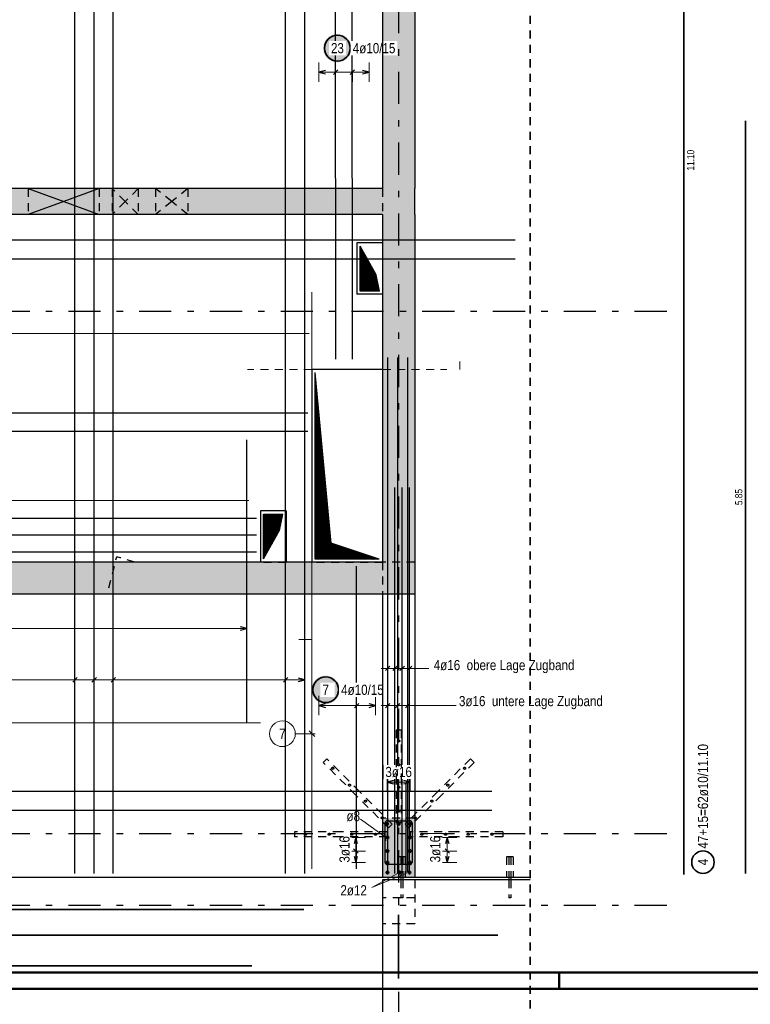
# Model space of a CAD drawing. Header units: millimetres. Extents: x -5 to 113, y -26 to 51.
# Tile 14 of 31: x 39 to 50, y 0 to 15. Entities that reach past the tile are written whole.
import ezdxf

# ---------------------------------------------------------------- set-up
doc = ezdxf.new("R2010")
doc.units = ezdxf.units.MM
doc.linetypes.add('DASHDOTX2', pattern=[2, 1, -0.5, 0, -0.5])
doc.linetypes.add('HIDDEN', pattern=[0.375, 0.25, -0.125])
for name, color, linetype, lineweight in [('Achsen', 7, 'Continuous', 20), ('Mattenbewehrung', 7, 'Continuous', 20), ('Schraffuren', 7, 'Continuous', 20), ('Stabstahl', 7, 'Continuous', 20)]:
    doc.layers.add(name, color=color, linetype=linetype, lineweight=lineweight)
doc.styles.add('Arial Narrow', font='ARIALN.TTF')
pattern_1 = [(45, (0, 0), (-0.0070710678, 0.0070710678), [])]

msp = doc.modelspace()

# ---------------------------------------------------------------- hatches: boundary and pattern name
at = {"lineweight": 25}
h = msp.add_hatch(dxfattribs=at)
h.set_pattern_fill('Mau', color=3, scale=0.01, angle=45, style=0, pattern_type=2)
h.set_pattern_definition(pattern_1)
h.paths.add_polyline_path([(44.707655, 10.842867), (44.657655, 11.092867), (44.407655, 11.54287), (44.407655, 10.842867)])
h = msp.add_hatch(dxfattribs=at)
h.set_pattern_fill('Mau', color=3, scale=0.01, angle=45, style=0, pattern_type=2)
h.set_pattern_definition(pattern_1)
h.paths.add_polyline_path([(44.706532, 6.675363), (43.958054, 6.925363), (43.708054, 9.575363), (43.708054, 6.675363)])
h = msp.add_hatch(dxfattribs=at)
h.set_pattern_fill('Mau', color=3, scale=0.01, angle=45, style=0, pattern_type=2)
h.set_pattern_definition(pattern_1)
h.paths.add_polyline_path([(42.907457, 6.680196), (43.157457, 7.125462), (43.207457, 7.375462), (42.907457, 7.375462)])
at = {"lineweight": 13, "true_color": 0xe9e9e9}
msp.add_hatch(color=254, dxfattribs=at).paths.add_polyline_path([(45.256532, 2.650196), (45.256532, 1.730196), (44.756532, 1.730196), (44.756532, 2.650196)])
at = {"layer": 'Schraffuren', "lineweight": 13, "true_color": 0xd7ffd7}
for points in [[(45.256532, 34.050196), (45.256532, 6.630196), (44.756532, 6.630196), (44.756532, 34.050196)], [(44.756532, 12.434761), (44.756532, 12.034761), (34.17727, 12.034761), (34.17727, 12.434761)], [(45.256532, 6.630196), (45.256532, 6.130196), (9.866506, 6.130196), (9.866506, 6.630202)]]:
    msp.add_hatch(color=254, dxfattribs=at).paths.add_polyline_path(points)
at = {"layer": 'Stabstahl', "lineweight": 25, "true_color": 0xffffff}
for points in [[(44.274421, 14.618488), (44.274287, 14.626165), (44.273885, 14.633834), (44.273216, 14.641484), (44.27228, 14.649106), (44.271079, 14.65669), (44.269614, 14.664228), (44.267886, 14.67171), (44.265899, 14.679128), (44.263654, 14.686471), (44.261154, 14.693732), (44.258402, 14.700901), (44.255401, 14.70797), (44.252156, 14.714929), (44.24867, 14.721771), (44.244947, 14.728488), (44.240992, 14.73507), (44.23681, 14.74151), (44.232405, 14.7478), (44.227784, 14.753933), (44.222951, 14.759901), (44.217913, 14.765696), (44.212676, 14.771312), (44.207246, 14.776742), (44.20163, 14.781979), (44.195835, 14.787017), (44.189867, 14.79185), (44.183734, 14.796471), (44.177444, 14.800876), (44.171004, 14.805058), (44.164421, 14.809013), (44.157705, 14.812736), (44.150863, 14.816222), (44.143903, 14.819468), (44.136835, 14.822468), (44.129666, 14.82522), (44.122405, 14.82772), (44.115062, 14.829965), (44.107644, 14.831953), (44.100162, 14.83368), (44.092624, 14.835145), (44.085039, 14.836346), (44.077418, 14.837282), (44.069768, 14.837952), (44.062099, 14.838353), (44.054421, 14.838488), (44.046743, 14.838353), (44.039075, 14.837952), (44.031425, 14.837282), (44.023803, 14.836346), (44.016219, 14.835145), (44.008681, 14.83368), (44.001198, 14.831953), (43.993781, 14.829965), (43.986438, 14.82772), (43.979177, 14.82522), (43.972008, 14.822468), (43.964939, 14.819468), (43.95798, 14.816222), (43.951138, 14.812736), (43.944421, 14.809013), (43.937839, 14.805058), (43.931399, 14.800876), (43.925109, 14.796471), (43.918976, 14.79185), (43.913008, 14.787017), (43.907213, 14.781979), (43.901596, 14.776742), (43.896167, 14.771312), (43.890929, 14.765696), (43.885892, 14.759901), (43.881059, 14.753933), (43.876438, 14.7478), (43.872033, 14.74151), (43.867851, 14.73507), (43.863896, 14.728488), (43.860173, 14.721771), (43.856687, 14.714929), (43.853441, 14.70797), (43.850441, 14.700901), (43.847689, 14.693732), (43.845189, 14.686471), (43.842944, 14.679128), (43.840956, 14.67171), (43.839229, 14.664228), (43.837764, 14.65669), (43.836562, 14.649106), (43.835626, 14.641484), (43.834957, 14.633834), (43.834555, 14.626165), (43.834421, 14.618488), (43.834555, 14.61081), (43.834957, 14.603141), (43.835626, 14.595491), (43.836562, 14.587869), (43.837764, 14.580285), (43.839229, 14.572747), (43.840956, 14.565265), (43.842944, 14.557847), (43.845189, 14.550504), (43.847689, 14.543243), (43.850441, 14.536074), (43.853441, 14.529005), (43.856687, 14.522046), (43.860173, 14.515204), (43.863896, 14.508488), (43.867851, 14.501905), (43.872033, 14.495465), (43.876438, 14.489175), (43.881059, 14.483042), (43.885892, 14.477074), (43.890929, 14.471279), (43.896167, 14.465663), (43.901596, 14.460233), (43.907213, 14.454996), (43.913008, 14.449958), (43.918976, 14.445125), (43.925109, 14.440504), (43.931399, 14.436099), (43.937839, 14.431917), (43.944421, 14.427962), (43.951138, 14.424239), (43.95798, 14.420753), (43.964939, 14.417508), (43.972008, 14.414507), (43.979177, 14.411755), (43.986438, 14.409255), (43.993781, 14.40701), (44.001198, 14.405022), (44.008681, 14.403295), (44.016219, 14.40183), (44.023803, 14.400629), (44.031425, 14.399693), (44.039075, 14.399023), (44.046743, 14.398622), (44.054421, 14.398488), (44.062099, 14.398622), (44.069768, 14.399023), (44.077418, 14.399693), (44.085039, 14.400629), (44.092624, 14.40183), (44.100162, 14.403295), (44.107644, 14.405022), (44.115062, 14.40701), (44.122405, 14.409255), (44.129666, 14.411755), (44.136835, 14.414507), (44.143903, 14.417508), (44.150863, 14.420753), (44.157705, 14.424239), (44.164421, 14.427962), (44.171004, 14.431917), (44.177444, 14.436099), (44.183734, 14.440504), (44.189867, 14.445125), (44.195835, 14.449958), (44.20163, 14.454996), (44.207246, 14.460233), (44.212676, 14.465663), (44.217913, 14.471279), (44.222951, 14.477074), (44.227784, 14.483042), (44.232405, 14.489175), (44.23681, 14.495465), (44.240992, 14.501905), (44.244947, 14.508488), (44.24867, 14.515204), (44.252156, 14.522046), (44.255401, 14.529005), (44.258402, 14.536074), (44.261154, 14.543243), (44.263654, 14.550504), (44.265899, 14.557847), (44.267886, 14.565265), (44.269614, 14.572747), (44.271079, 14.580285), (44.27228, 14.587869), (44.273216, 14.595491), (44.273885, 14.603141)], [(44.093403, 4.646129), (44.093269, 4.653807), (44.092867, 4.661475), (44.092198, 4.669125), (44.091262, 4.676747), (44.090061, 4.684331), (44.088596, 4.691869), (44.086868, 4.699352), (44.084881, 4.706769), (44.082636, 4.714113), (44.080136, 4.721373), (44.077384, 4.728542), (44.074383, 4.735611), (44.071138, 4.74257), (44.067652, 4.749413), (44.063929, 4.756129), (44.059974, 4.762711), (44.055792, 4.769151), (44.051387, 4.775442), (44.046766, 4.781574), (44.041933, 4.787542), (44.036895, 4.793338), (44.031658, 4.798954), (44.026228, 4.804384), (44.020612, 4.809621), (44.014817, 4.814659), (44.008849, 4.819491), (44.002716, 4.824113), (43.996426, 4.828517), (43.989986, 4.832699), (43.983403, 4.836654), (43.976687, 4.840377), (43.969845, 4.843864), (43.962885, 4.847109), (43.955817, 4.850109), (43.948648, 4.852861), (43.941387, 4.855361), (43.934044, 4.857606), (43.926626, 4.859594), (43.919144, 4.861321), (43.911606, 4.862787), (43.904021, 4.863988), (43.8964, 4.864924), (43.88875, 4.865593), (43.881081, 4.865995), (43.873403, 4.866129), (43.865725, 4.865995), (43.858057, 4.865593), (43.850407, 4.864924), (43.842785, 4.863988), (43.835201, 4.862787), (43.827663, 4.861321), (43.820181, 4.859594), (43.812763, 4.857606), (43.80542, 4.855361), (43.798159, 4.852861), (43.79099, 4.850109), (43.783921, 4.847109), (43.776962, 4.843864), (43.77012, 4.840377), (43.763403, 4.836654), (43.756821, 4.832699), (43.750381, 4.828517), (43.744091, 4.824113), (43.737958, 4.819491), (43.73199, 4.814659), (43.726195, 4.809621), (43.720579, 4.804384), (43.715149, 4.798954), (43.709911, 4.793338), (43.704874, 4.787542), (43.700041, 4.781574), (43.69542, 4.775442), (43.691015, 4.769151), (43.686833, 4.762711), (43.682878, 4.756129), (43.679155, 4.749413), (43.675669, 4.74257), (43.672423, 4.735611), (43.669423, 4.728542), (43.666671, 4.721373), (43.664171, 4.714113), (43.661926, 4.706769), (43.659938, 4.699352), (43.658211, 4.691869), (43.656746, 4.684331), (43.655544, 4.676747), (43.654609, 4.669125), (43.653939, 4.661475), (43.653537, 4.653807), (43.653403, 4.646129), (43.653537, 4.638451), (43.653939, 4.630782), (43.654609, 4.623133), (43.655544, 4.615511), (43.656746, 4.607926), (43.658211, 4.600388), (43.659938, 4.592906), (43.661926, 4.585489), (43.664171, 4.578145), (43.666671, 4.570884), (43.669423, 4.563715), (43.672423, 4.556647), (43.675669, 4.549687), (43.679155, 4.542845), (43.682878, 4.536129), (43.686833, 4.529547), (43.691015, 4.523106), (43.69542, 4.516816), (43.700041, 4.510683), (43.704874, 4.504716), (43.709911, 4.49892), (43.715149, 4.493304), (43.720579, 4.487874), (43.726195, 4.482637), (43.73199, 4.477599), (43.737958, 4.472766), (43.744091, 4.468145), (43.750381, 4.463741), (43.756821, 4.459558), (43.763403, 4.455603), (43.77012, 4.45188), (43.776962, 4.448394), (43.783921, 4.445149), (43.79099, 4.442148), (43.798159, 4.439396), (43.80542, 4.436896), (43.812763, 4.434651), (43.820181, 4.432664), (43.827663, 4.430936), (43.835201, 4.429471), (43.842785, 4.42827), (43.850407, 4.427334), (43.858057, 4.426665), (43.865725, 4.426263), (43.873403, 4.426129), (43.881081, 4.426263), (43.88875, 4.426665), (43.8964, 4.427334), (43.904021, 4.42827), (43.911606, 4.429471), (43.919144, 4.430936), (43.926626, 4.432664), (43.934044, 4.434651), (43.941387, 4.436896), (43.948648, 4.439396), (43.955817, 4.442148), (43.962885, 4.445149), (43.969845, 4.448394), (43.976687, 4.45188), (43.983403, 4.455603), (43.989986, 4.459558), (43.996426, 4.463741), (44.002716, 4.468145), (44.008849, 4.472766), (44.014817, 4.477599), (44.020612, 4.482637), (44.026228, 4.487874), (44.031658, 4.493304), (44.036895, 4.49892), (44.041933, 4.504716), (44.046766, 4.510683), (44.051387, 4.516816), (44.055792, 4.523106), (44.059974, 4.529547), (44.063929, 4.536129), (44.067652, 4.542845), (44.071138, 4.549687), (44.074383, 4.556647), (44.077384, 4.563715), (44.080136, 4.570884), (44.082636, 4.578145), (44.084881, 4.585489), (44.086868, 4.592906), (44.088596, 4.600388), (44.090061, 4.607926), (44.091262, 4.615511), (44.092198, 4.623133), (44.092867, 4.630782)]]:
    msp.add_hatch(color=7, dxfattribs=at).paths.add_polyline_path(points)

# ---------------------------------------------------------------- linework, layer by layer
at = {"color": 3, "linetype": 'Continuous', "lineweight": 25, "ltscale": 0.5}
for p, q in [((39.976375, 1.790196), (39.976375, 23.784104)), ((40.274014, 1.790196), (40.274014, 23.784104)), ((40.571653, 1.790196), (40.571653, 23.784104)), ((43.250403, 1.790196), (43.250403, 23.784104)), ((43.548042, 1.790196), (43.548042, 23.784104)), ((40.011731, 4.835355), (39.94102, 4.764645)), ((40.30937, 4.835355), (40.238659, 4.764645)), ((40.607009, 4.835355), (40.536298, 4.764645)), ((43.285759, 4.835355), (43.215048, 4.764645)), ((43.548042, 4.8), (43.448042, 4.826795)), ((43.448042, 4.773205), (43.548042, 4.8))]:
    msp.add_line(p, q, dxfattribs=at)
at = {"color": 3, "linetype": 'Continuous', "lineweight": 25}
for p, q in [((45.256532, 20.284677), (45.256532, 12.434761)), ((44.756532, 12.434761), (34.17727, 12.434761)), ((45.256532, 12.034761), (45.256532, 12.434761)), ((44.756532, 12.034761), (34.17727, 12.034761)), ((44.756532, 12.034761), (44.756532, 6.630202)), ((45.256532, 12.034761), (45.256532, 6.630202)), ((44.407655, 10.842867), (44.407655, 11.54287)), ((44.657655, 11.092867), (44.407655, 11.54287)), ((44.707655, 10.842867), (44.657655, 11.092867)), ((44.707655, 10.842867), (44.407655, 10.842867)), ((43.708054, 6.675363), (43.708054, 9.575363)), ((43.958054, 6.925363), (43.708054, 9.575363)), ((45.256532, 9.625363), (45.256532, 6.625363)), ((42.907457, 6.680196), (42.907457, 7.375462)), ((42.907457, 7.375462), (43.207457, 7.375462)), ((43.157457, 7.125462), (43.207457, 7.375462)), ((42.907457, 6.680196), (43.157457, 7.125462)), ((44.706532, 6.675363), (43.958054, 6.925363)), ((44.756532, 6.630196), (34.17727, 6.630196)), ((44.706532, 6.675363), (43.708054, 6.675363)), ((45.256532, 6.630202), (45.256532, 6.130202)), ((45.256532, 6.130196), (9.866506, 6.130196)), ((45.256532, 6.130196), (45.256532, 1.730203))]:
    msp.add_line(p, q, dxfattribs=at)
at = {"color": 3, "linetype": 'HIDDEN', "lineweight": 25, "ltscale": 0.5}
for p, q in [((39.251148, 12.434761), (39.251148, 12.034761)), ((40.351148, 12.434761), (40.351148, 12.034761)), ((40.556654, 12.434761), (40.556654, 12.034761)), ((40.956654, 12.434761), (40.956654, 12.034761)), ((41.229852, 12.434761), (41.229852, 12.034761)), ((41.729852, 12.434761), (41.729852, 12.034761)), ((44.756532, 12.434761), (44.756532, 12.034761)), ((44.757655, 11.59287), (44.756532, 11.59287)), ((44.757655, 11.59287), (44.757655, 10.792867)), ((44.757655, 10.792867), (44.756532, 10.792867)), ((44.758054, 9.625363), (44.756532, 9.625363)), ((44.758054, 9.625363), (44.758054, 6.625363)), ((40.502755, 6.229336), (40.625359, 6.714459)), ((42.857457, 6.630196), (42.857457, 6.625462)), ((43.257457, 6.625363), (42.857457, 6.625363)), ((43.257457, 6.630196), (43.257457, 6.625462)), ((43.658054, 6.630196), (43.658054, 6.625363)), ((44.756532, 6.625363), (43.658054, 6.625363)), ((44.756532, 6.630202), (44.756532, 6.130196)), ((45.256532, 6.630196), (44.756532, 6.630196)), ((44.758054, 6.625363), (44.756532, 6.625363)), ((45.047386, 4.020196), (44.967386, 4.020196)), ((43.890157, 3.573993), (43.833589, 3.517425)), ((44.399274, 3.064876), (43.890157, 3.573993)), ((46.124615, 3.573993), (45.615498, 3.064876)), ((46.181183, 3.517425), (46.124615, 3.573993)), ((44.342705, 3.008308), (43.833589, 3.517425)), ((46.181183, 3.517425), (45.672066, 3.008308)), ((44.908391, 2.555759), (44.399274, 3.064876)), ((45.615498, 3.064876), (45.106381, 2.555759)), ((44.851822, 2.499191), (44.342705, 3.008308)), ((45.256532, 2.650196), (44.756532, 2.650196)), ((45.256532, 2.650196), (45.256532, 1.730196)), ((44.908391, 2.555759), (44.851822, 2.499191)), ((45.047386, 2.580196), (44.967386, 2.580196)), ((45.162949, 2.499191), (45.106381, 2.555759)), ((43.387386, 2.440196), (43.387386, 2.360196)), ((44.827386, 2.440196), (44.827386, 2.360196)), ((45.187386, 2.440196), (45.187386, 2.360196)), ((46.627386, 2.440196), (45.907386, 2.440196)), ((46.627386, 2.360196), (45.907386, 2.360196)), ((46.627386, 2.440196), (46.627386, 2.360196)), ((45.010639, 2.050203), (45.006833, 2.050203)), ((45.006833, 2.050203), (45.006833, 1.730203)), ((45.021478, 2.050203), (45.010639, 2.050203)), ((45.037699, 2.050203), (45.021478, 2.050203)), ((45.056833, 2.050203), (45.037699, 2.050203)), ((45.040531, 2.050203), (45.040531, 1.730196)), ((45.075968, 2.050203), (45.056833, 2.050203)), ((45.072531, 2.050203), (45.072531, 1.730196)), ((45.092189, 2.050203), (45.075968, 2.050203)), ((45.103027, 2.050203), (45.092189, 2.050203)), ((45.106833, 2.050203), (45.103027, 2.050203)), ((45.106833, 2.050203), (45.106833, 1.730203)), ((46.688973, 2.050203), (46.685167, 2.050203)), ((46.685167, 2.050203), (46.685167, 1.730203)), ((46.699811, 2.050203), (46.688973, 2.050203)), ((46.716033, 2.050203), (46.699811, 2.050203)), ((46.735167, 2.050203), (46.716033, 2.050203)), ((46.718864, 2.050203), (46.718864, 1.730196)), ((46.754301, 2.050203), (46.735167, 2.050203)), ((46.750864, 2.050203), (46.750864, 1.730196)), ((46.770522, 2.050203), (46.754301, 2.050203)), ((46.781361, 2.050203), (46.770522, 2.050203)), ((46.785167, 2.050203), (46.781361, 2.050203)), ((46.785167, 2.050203), (46.785167, 1.730203)), ((45.040531, 1.690177), (45.040531, 1.410203)), ((45.072531, 1.690177), (45.072531, 1.410203)), ((45.256532, 1.690177), (45.256532, 1.010177)), ((46.718864, 1.690177), (46.718864, 1.410203)), ((46.750864, 1.690177), (46.750864, 1.410203)), ((45.040531, 1.410203), (44.756532, 1.410203)), ((45.041749, 1.410203), (45.040531, 1.410203)), ((45.045217, 1.410203), (45.041749, 1.410203)), ((45.050408, 1.410203), (45.045217, 1.410203)), ((45.056531, 1.410203), (45.050408, 1.410203)), ((45.062654, 1.410203), (45.056531, 1.410203)), ((45.067845, 1.410203), (45.062654, 1.410203)), ((45.071313, 1.410203), (45.067845, 1.410203)), ((45.072531, 1.410203), (45.071313, 1.410203)), ((45.256532, 1.410203), (45.072531, 1.410203)), ((46.720082, 1.410203), (46.718864, 1.410203)), ((46.723551, 1.410203), (46.720082, 1.410203)), ((46.728741, 1.410203), (46.723551, 1.410203)), ((46.734864, 1.410203), (46.728741, 1.410203)), ((46.740987, 1.410203), (46.734864, 1.410203)), ((46.746178, 1.410203), (46.740987, 1.410203)), ((46.749646, 1.410203), (46.746178, 1.410203)), ((46.750864, 1.410203), (46.749646, 1.410203)), ((45.256532, 1.010177), (44.756532, 1.010177))]:
    msp.add_line(p, q, dxfattribs=at)
at = {"color": 11, "linetype": 'Continuous', "lineweight": 25}
for p, q in [((44.756532, 11.59287), (44.357655, 11.59287)), ((44.357655, 11.59287), (44.357655, 10.792867)), ((44.756532, 10.792867), (44.357655, 10.792867)), ((44.756532, 9.625363), (43.658054, 9.625363)), ((43.658054, 9.625363), (43.658054, 6.630196)), ((43.257457, 7.425462), (42.857457, 7.425462)), ((42.857457, 7.425462), (42.857457, 6.630196)), ((43.257457, 7.425462), (43.257457, 6.630196)), ((47.052818, 1.730196), (44.756532, 1.730196)), ((47.052818, 1.690177), (44.756532, 1.690177)), ((44.756532, 1.690177), (44.756532, -2.329025)), ((45.040531, 1.730196), (45.040531, 1.690177)), ((45.072531, 1.730196), (45.072531, 1.690177)), ((46.718864, 1.730196), (46.718864, 1.690177)), ((46.750864, 1.730196), (46.750864, 1.690177))]:
    msp.add_line(p, q, dxfattribs=at)
at = {"color": 9, "linetype": 'Continuous', "lineweight": 0}
for p, q in [((43.658054, 9.625363), (43.658054, 10.825363)), ((43.658054, 6.625363), (43.658054, 5.425363)), ((45.256532, 6.130196), (45.256532, 1.730196)), ((43.658054, 5.425363), (43.458054, 5.425363))]:
    msp.add_line(p, q, dxfattribs=at)
at = {"color": 9, "linetype": 'HIDDEN', "lineweight": 0, "ltscale": 0.5}
for p, q in [((45.958054, 9.625363), (45.958054, 9.825363)), ((43.658054, 9.625363), (42.658054, 9.625363)), ((44.758054, 9.625363), (45.758054, 9.625363))]:
    msp.add_line(p, q, dxfattribs=at)
at = {"color": 5, "linetype": 'Continuous', "lineweight": 18, "ltscale": 0.5}
for p, q in [((39.976375, 4.95), (39.976375, 4.65)), ((40.274014, 4.95), (40.274014, 4.65)), ((40.571653, 4.95), (40.571653, 4.65)), ((43.250403, 4.95), (43.250403, 4.65)), ((43.548042, 4.65), (43.548042, 4.95)), ((25.987346, 4.8), (43.548042, 4.8))]:
    msp.add_line(p, q, dxfattribs=at)
at = {"color": 2, "linetype": 'Continuous', "lineweight": 35}
msp.add_line((45.004585, 0.160829), (45.004585, 1.150819), dxfattribs=at)
at = {"color": 4, "linetype": 'Continuous', "lineweight": 50}
for p, q in [((1, 0.25), (94.75, 0.25)), ((0, 0), (95, 0))]:
    msp.add_line(p, q, dxfattribs=at)
at = {"color": 4, "linetype": 'Continuous', "lineweight": 50, "ltscale": 0.2}
msp.add_line((47.5, 0), (47.5, 0.25), dxfattribs=at)
at = {"color": 3, "linetype": 'HIDDEN', "lineweight": 25, "ltscale": 0.5}
for centre in [(45.007386, 3.850196), (43.982081, 3.425501), (46.032691, 3.425501), (44.24371, 3.163871), (45.007386, 3.130196), (45.771061, 3.163871), (44.491198, 2.916384), (45.523574, 2.916384), (45.007386, 2.760196), (44.752827, 2.654754), (45.261944, 2.654754), (43.557386, 2.400196), (43.927386, 2.400196), (44.647386, 2.400196), (45.737386, 2.400196), (46.087386, 2.400196), (46.457386, 2.400196)]:
    msp.add_circle(centre, 0.016, dxfattribs=at)
msp.add_arc((33.196369, -18.552956), 26.336898, 72.9780739, 73.6158922, dxfattribs=at)
at = {"layer": 'Achsen', "color": 3, "linetype": 'DASHDOTX2', "lineweight": 25, "ltscale": 0.5}
for p, q in [((45.007324, 39.55094), (45.007324, -6.857)), ((3.573324, 10.530196), (49.410516, 10.530196)), ((3.573324, 2.410196), (49.410516, 2.410196)), ((3.573324, 1.300196), (49.410516, 1.300196))]:
    msp.add_line(p, q, dxfattribs=at)
at = {"layer": 'Achsen', "color": 3, "linetype": 'Continuous', "lineweight": 25}
for p, q in [((39.251148, 12.434761), (39.801148, 12.234761)), ((40.351148, 12.434761), (39.801148, 12.234761)), ((39.801148, 12.234761), (39.251148, 12.034761)), ((39.801148, 12.234761), (40.351148, 12.034761))]:
    msp.add_line(p, q, dxfattribs=at)
at = {"layer": 'Achsen', "color": 3, "linetype": 'HIDDEN', "lineweight": 25, "ltscale": 0.5}
for p, q in [((40.756654, 12.234761), (40.556654, 12.434761)), ((40.956654, 12.434761), (40.756654, 12.234761)), ((41.479852, 12.234761), (41.229852, 12.434761)), ((41.729852, 12.434761), (41.479852, 12.234761)), ((40.756654, 12.234761), (40.556654, 12.034761)), ((40.956654, 12.034761), (40.756654, 12.234761)), ((41.479852, 12.234761), (41.229852, 12.034761)), ((41.729852, 12.034761), (41.479852, 12.234761))]:
    msp.add_line(p, q, dxfattribs=at)
at = {"layer": 'Mattenbewehrung', "color": 3, "linetype": 'Continuous', "lineweight": 25}
for p, q in [((44.836532, 1.790196), (44.836532, 7.790196)), ((44.949866, 1.790196), (44.949866, 7.790196)), ((45.063199, 1.790196), (45.063199, 7.790196)), ((45.176532, 1.790196), (45.176532, 7.790196)), ((44.871888, 5.014634), (44.801177, 4.943923)), ((44.985221, 5.014634), (44.91451, 4.943923)), ((45.098554, 5.014634), (45.027843, 4.943923)), ((45.211887, 5.014634), (45.141177, 4.943923)), ((44.828532, 2.610196), (45.184532, 2.610196)), ((44.996532, 2.610196), (45.184532, 2.610196)), ((44.796532, 1.962196), (44.796532, 2.578196)), ((45.216532, 2.578196), (45.216532, 1.962196)), ((45.216532, 2.578196), (45.216532, 2.390196)), ((44.806382, 2.298477), (44.786683, 2.421915)), ((45.184532, 1.930196), (44.828532, 1.930196))]:
    msp.add_line(p, q, dxfattribs=at)
at = {"layer": 'Mattenbewehrung', "color": 5, "linetype": 'Continuous', "lineweight": 18}
for p, q in [((44.836532, 5.129278), (44.836532, 4.829278)), ((44.949866, 5.129278), (44.949866, 4.829278)), ((45.063199, 5.129278), (45.063199, 4.829278)), ((45.176532, 5.129278), (45.176532, 4.829278)), ((44.736532, 4.979278), (45.276532, 4.979278)), ((45.476974, 4.979278), (45.276532, 4.979278)), ((44.415076, 2.636661), (44.837018, 2.330854))]:
    msp.add_line(p, q, dxfattribs=at)
at = {"layer": 'Mattenbewehrung', "color": 3, "linetype": 'Continuous', "lineweight": 25}
msp.add_circle((44.833605, 1.80603), 0.016, dxfattribs=at)
msp.add_circle((44.833605, 1.80603), 0.016, dxfattribs=at)
at = {"layer": 'Mattenbewehrung', "color": 4, "linetype": 'Continuous', "lineweight": 50}
for centre in [(44.833605, 1.80603), (45.019511, 1.80603), (45.177355, 1.80603)]:
    msp.add_circle(centre, 0.016, dxfattribs=at)
at = {"layer": 'Mattenbewehrung', "color": 3, "linetype": 'Continuous', "lineweight": 25}
for centre, start, end in [((44.828532, 2.578196), 90, 180), ((45.184532, 2.578196), 0, 90), ((45.184532, 2.578196), 0, 90), ((44.828532, 1.962196), 180, 270), ((45.184532, 1.962196), 270, 0)]:
    msp.add_arc(centre, 0.032, start, end, dxfattribs=at)
at = {"layer": 'Stabstahl', "color": 2, "linetype": 'Continuous', "lineweight": 35, "ltscale": 0.5}
for p, q in [((49.439236, 23.975081), (49.439236, 1.775081)), ((50.399502, 1.789865), (50.399502, 13.489865)), ((49.439236, 1.775081), (49.439236, 1.775081)), ((43.533968, 1.231753), (25.733968, 1.231753)), ((25.746673, 0.831599), (46.546673, 0.831583)), ((42.722613, 0.355818), (25.722613, 0.355818))]:
    msp.add_line(p, q, dxfattribs=at)
at = {"layer": 'Stabstahl', "color": 3, "linetype": 'Continuous', "lineweight": 25, "ltscale": 0.5}
for p, q in [((44.028264, 9.784677), (44.025551, 23.784677)), ((44.288086, 9.784677), (44.285374, 23.784677)), ((43.867572, 14.272352), (43.767577, 14.245538)), ((43.767577, 14.245538), (43.867583, 14.218762)), ((44.062748, 14.28095), (43.992051, 14.210226)), ((44.32257, 14.281), (44.251873, 14.210276)), ((44.547044, 14.245689), (44.447039, 14.272464)), ((44.447049, 14.218874), (44.547044, 14.245689)), ((46.817346, 11.634502), (25.817346, 11.634502)), ((46.817346, 11.336497), (25.817346, 11.336497)), ((25.858054, 8.949677), (43.598054, 8.949677)), ((25.858054, 8.666835), (43.598054, 8.666835)), ((42.64745, 4.130196), (42.64745, 8.530266)), ((25.797457, 7.315462), (42.797457, 7.315462)), ((25.797457, 7.053113), (42.797457, 7.053113)), ((25.797457, 6.790764), (42.797457, 6.790764)), ((44.353706, 1.865363), (44.353706, 6.565363)), ((42.64745, 5.6), (42.54745, 5.626795)), ((42.54745, 5.573205), (42.64745, 5.6)), ((43.868054, 4.426795), (43.768054, 4.4)), ((43.768054, 4.4), (43.868054, 4.373205)), ((44.389061, 4.435355), (44.318351, 4.364645)), ((44.646532, 4.4), (44.546532, 4.426795)), ((44.546532, 4.373205), (44.646532, 4.4)), ((46.456532, 3.063052), (29.356532, 3.063052)), ((46.456532, 2.767338), (29.356532, 2.767338))]:
    msp.add_line(p, q, dxfattribs=at)
at = {"layer": 'Stabstahl', "color": 5, "linetype": 'Continuous', "lineweight": 18, "ltscale": 0.5}
for p, q in [((43.767548, 14.395538), (43.767606, 14.095538)), ((44.027371, 14.395588), (44.027429, 14.095588)), ((44.287193, 14.395638), (44.287251, 14.095638)), ((44.547073, 14.095689), (44.547015, 14.395689)), ((43.767577, 14.245538), (44.547044, 14.245689)), ((42.64745, 5.45), (42.64745, 5.75)), ((31.801142, 5.6), (42.64745, 5.6)), ((43.768054, 4.55), (43.768054, 4.25)), ((44.353706, 4.55), (44.353706, 4.25)), ((44.646532, 4.25), (44.646532, 4.55)), ((43.768054, 4.4), (44.646532, 4.4))]:
    msp.add_line(p, q, dxfattribs=at)
at = {"layer": 'Stabstahl', "color": 9, "linetype": 'Continuous', "lineweight": 0, "ltscale": 0.5}
for p, q in [((43.617346, 10.185566), (25.817346, 10.185566)), ((42.677346, 7.58876), (25.677346, 7.58876)), ((43.658054, 1.865363), (43.658054, 6.565363)), ((43.702248, 3.918024), (43.61386, 4.006412)), ((43.400269, 3.962218), (43.708054, 3.962218))]:
    msp.add_line(p, q, dxfattribs=at)
at = {"layer": 'Stabstahl', "color": 3, "linetype": 'Continuous', "lineweight": 25}
for p, q in [((44.836532, 1.810196), (44.836532, 9.810196)), ((44.991959, 1.810196), (44.991959, 9.810196)), ((45.147385, 1.810196), (45.147385, 9.810196)), ((44.871888, 4.435355), (44.801177, 4.364645)), ((45.027314, 4.435355), (44.956604, 4.364645)), ((45.182741, 4.435355), (45.11203, 4.364645)), ((44.926532, 3.237798), (44.826532, 3.211003)), ((45.186532, 3.211003), (45.086532, 3.237798)), ((44.826532, 3.211003), (44.926532, 3.184208)), ((44.987974, 3.190196), (44.987974, 1.790196)), ((45.086532, 3.184208), (45.186532, 3.211003)), ((45.119974, 3.190196), (45.119974, 1.790196)), ((44.34, 2.350196), (44.313205, 2.250196)), ((44.366795, 2.250196), (44.34, 2.350196)), ((45.76292, 2.350196), (45.736125, 2.250196)), ((45.789715, 2.250196), (45.76292, 2.350196)), ((44.375355, 2.104844), (44.304645, 2.175555)), ((45.798275, 2.104844), (45.727565, 2.175555)), ((44.313205, 2.060203), (44.34, 1.960203)), ((44.34, 1.960203), (44.366795, 2.060203)), ((45.736125, 2.060203), (45.76292, 1.960203)), ((45.76292, 1.960203), (45.789715, 2.060203))]:
    msp.add_line(p, q, dxfattribs=at)
at = {"layer": 'Stabstahl', "color": 5, "linetype": 'Continuous', "lineweight": 18}
for p, q in [((44.836532, 4.55), (44.836532, 4.25)), ((44.991959, 4.55), (44.991959, 4.25)), ((45.147385, 4.55), (45.147385, 4.25)), ((44.736532, 4.4), (45.247385, 4.4)), ((45.902382, 4.4), (45.247385, 4.4)), ((44.826532, 3.361003), (44.826532, 3.061003)), ((45.186532, 3.061003), (45.186532, 3.361003)), ((44.826532, 3.211003), (45.186532, 3.211003)), ((44.49, 2.350196), (44.19, 2.350196)), ((44.34, 2.350196), (44.34, 1.960203)), ((45.91292, 2.350196), (45.61292, 2.350196)), ((45.76292, 2.350196), (45.76292, 1.960203)), ((44.49, 2.1402), (44.19, 2.1402)), ((45.91292, 2.1402), (45.61292, 2.1402)), ((44.19, 1.960203), (44.49, 1.960203)), ((45.61292, 1.960203), (45.91292, 1.960203)), ((45.119974, 1.790196), (44.588177, 1.574292)), ((44.987974, 1.790196), (44.588177, 1.574292))]:
    msp.add_line(p, q, dxfattribs=at)
at = {"layer": 'Stabstahl', "color": 9, "linetype": 'Continuous', "lineweight": 0}
msp.add_line((42.857457, 4.130196), (31.591142, 4.130196), dxfattribs=at)
at = {"layer": 'Stabstahl', "color": 2, "linetype": 'Continuous', "lineweight": 35, "ltscale": 0.5}
for centre, radius in [((44.054421, 14.618488), 0.2), ((43.873403, 4.646129), 0.2), ((49.737122, 1.968089), 0.175)]:
    msp.add_circle(centre, radius, dxfattribs=at)
at = {"layer": 'Stabstahl', "color": 9, "linetype": 'Continuous', "lineweight": 0, "ltscale": 0.5}
msp.add_circle((43.200269, 3.962218), 0.2, dxfattribs=at)
at = {"layer": 'Stabstahl', "color": 4, "linetype": 'Continuous', "lineweight": 50}
for centre, radius in [((44.826532, 2.564196), 0.016), ((44.826532, 2.564196), 0.016), ((44.826532, 2.564196), 0.0144), ((44.826532, 2.564196), 0.0112), ((44.826532, 2.564196), 0.008), ((44.826532, 2.564196), 0.0048), ((44.826532, 2.564196), 0.0016), ((45.006532, 2.564196), 0.016), ((45.006532, 2.564196), 0.016), ((45.006532, 2.564196), 0.0144), ((45.006532, 2.564196), 0.0112), ((45.006532, 2.564196), 0.008), ((45.006532, 2.564196), 0.0048), ((45.006532, 2.564196), 0.0016), ((45.186532, 2.564196), 0.016), ((45.186532, 2.564196), 0.016), ((45.186532, 2.564196), 0.0144), ((45.186532, 2.564196), 0.0112), ((45.186532, 2.564196), 0.008), ((45.186532, 2.564196), 0.0048), ((45.186532, 2.564196), 0.0016), ((44.832532, 2.350196), 0.016), ((44.832532, 2.350196), 0.016), ((44.832532, 2.350196), 0.0144), ((44.832532, 2.350196), 0.0112), ((44.832532, 2.350196), 0.008), ((44.832532, 2.350196), 0.0048), ((44.832532, 2.350196), 0.0016), ((45.180532, 2.350196), 0.016), ((45.180532, 2.350196), 0.016), ((45.180532, 2.350196), 0.0144), ((45.180532, 2.350196), 0.0112), ((45.180532, 2.350196), 0.008), ((45.180532, 2.350196), 0.0048), ((45.180532, 2.350196), 0.0016), ((44.832532, 2.1402), 0.016), ((44.832532, 2.1402), 0.016), ((44.832532, 2.1402), 0.0144), ((44.832532, 2.1402), 0.0112), ((44.832532, 2.1402), 0.008), ((44.832532, 2.1402), 0.0048), ((45.180532, 2.1402), 0.016), ((45.180532, 2.1402), 0.016), ((45.180532, 2.1402), 0.0144), ((45.180532, 2.1402), 0.0112), ((45.180532, 2.1402), 0.008), ((45.180532, 2.1402), 0.0048), ((44.832532, 2.1402), 0.0016), ((45.180532, 2.1402), 0.0016), ((44.832532, 1.960203), 0.016), ((44.832532, 1.960203), 0.016), ((44.832532, 1.960203), 0.0144), ((44.832532, 1.960203), 0.0112), ((44.832532, 1.960203), 0.008), ((44.832532, 1.960203), 0.0048), ((44.832532, 1.960203), 0.0016), ((45.180532, 1.960203), 0.016), ((45.180532, 1.960203), 0.016), ((45.180532, 1.960203), 0.0144), ((45.180532, 1.960203), 0.0112), ((45.180532, 1.960203), 0.008), ((45.180532, 1.960203), 0.0048), ((45.180532, 1.960203), 0.0016)]:
    msp.add_circle(centre, radius, dxfattribs=at)

# ---------------------------------------------------------------- texts
at = {"layer": 'Mattenbewehrung', "color": 2, "lineweight": 35, "style": 'Arial Narrow'}
msp.add_text('ø8', height=0.1575, dxfattribs=at).set_placement((44.196598, 2.604859))
at = {"layer": 'Mattenbewehrung', "color": 2, "lineweight": 35, "insert": (45.552329, 4.904038), "char_height": 0.1575, "attachment_point": 7, "line_spacing_factor": 0.9, "style": 'Arial Narrow', "bg_fill": 3, "box_fill_scale": 1.2, "bg_fill_color": 256, "bg_fill_true_color": 13158600, "bg_fill_transparency": 0}
msp.add_mtext('4ø16  obere Lage Zugband', dxfattribs=at)
at = {"layer": 'Stabstahl', "color": 3, "lineweight": 25, "char_height": 0.1125, "attachment_point": 1, "rotation": 90, "line_spacing_factor": 0.9, "style": 'Arial Narrow'}
for s, insert in [('11.10', (49.489236, 12.715894)), ('5.85', (50.237002, 7.516115))]:
    msp.add_mtext(s, dxfattribs=dict(at, insert=insert))
at = {"layer": 'Stabstahl', "color": 9, "lineweight": 0, "insert": (43.150657, 4.040968), "char_height": 0.1575, "attachment_point": 1, "line_spacing_factor": 0.9, "style": 'Arial Narrow'}
msp.add_mtext('7', dxfattribs=at)
at = {"layer": 'Stabstahl', "color": 2, "lineweight": 35, "char_height": 0.1575, "attachment_point": 1, "rotation": 90, "line_spacing_factor": 0.9, "style": 'Arial Narrow'}
for s, insert in [('47+15=62ø10/11.10', (49.658372, 2.178089)), ('4', (49.658372, 1.918477))]:
    msp.add_mtext(s, dxfattribs=dict(at, insert=insert))

# ---------------------------------------------------------------- next in the draw order: texts
at = {"layer": 'Stabstahl', "color": 2, "lineweight": 35, "char_height": 0.1575, "line_spacing_factor": 0.9, "style": 'Arial Narrow', "bg_fill": 3, "box_fill_scale": 1.2, "bg_fill_color": 256, "bg_fill_true_color": 13158600, "bg_fill_transparency": 0}
for s, insert, attachment_point in [('23', (43.955196, 14.697238), 1), ('4ø10/15', (44.294421, 14.697238), 1), ('7', (43.823791, 4.724879), 1), ('4ø10/15', (44.113403, 4.724879), 1), ('3ø16  untere Lage Zugband', (45.944451, 4.344269), 7), ('3ø16', (44.801268, 3.285739), 7), ('2ø12', (44.101687, 1.446949), 7)]:
    msp.add_mtext(s, dxfattribs=dict(at, insert=insert, attachment_point=attachment_point))
at = {"layer": 'Stabstahl', "color": 2, "lineweight": 35, "char_height": 0.1575, "attachment_point": 7, "rotation": 90, "line_spacing_factor": 0.9, "style": 'Arial Narrow', "bg_fill": 3, "box_fill_scale": 1.2, "bg_fill_color": 256, "bg_fill_true_color": 13158600, "bg_fill_transparency": 0}
for insert in [(44.248336, 1.960502), (45.658222, 1.963263)]:
    msp.add_mtext('3ø16', dxfattribs=dict(at, insert=insert))

# ---------------------------------------------------------------- next in the draw order: linework, layer by layer
at = {"color": 2, "linetype": 'HIDDEN', "lineweight": 35, "ltscale": 0.5}
msp.add_line((47.052818, 37.844906), (47.052818, -2.829025), dxfattribs=at)
at = {"color": 3, "linetype": 'Continuous', "lineweight": 25}
msp.add_line((44.756532, 20.284677), (44.756532, 12.434761), dxfattribs=at)
at = {"color": 11, "linetype": 'Continuous', "lineweight": 25}
for p, q in [((44.756532, 6.130196), (44.756532, 1.730203)), ((44.756532, 1.730196), (7.866531, 1.730196))]:
    msp.add_line(p, q, dxfattribs=at)
at = {"color": 3, "linetype": 'HIDDEN', "lineweight": 25, "ltscale": 0.5}
for p, q in [((44.967386, 4.020196), (44.967386, 3.300196)), ((45.047386, 4.020196), (45.047386, 3.300196)), ((44.967386, 3.300196), (44.967386, 2.580196)), ((45.047386, 3.300196), (45.047386, 2.580196)), ((45.672066, 3.008308), (45.162949, 2.499191)), ((44.107386, 2.440196), (43.387386, 2.440196)), ((44.107386, 2.360196), (43.387386, 2.360196)), ((44.827386, 2.440196), (44.107386, 2.440196)), ((44.827386, 2.360196), (44.107386, 2.360196)), ((45.907386, 2.440196), (45.187386, 2.440196)), ((45.907386, 2.360196), (45.187386, 2.360196))]:
    msp.add_line(p, q, dxfattribs=at)
for centre in [(45.007386, 3.480196), (44.277386, 2.400196), (45.367386, 2.400196)]:
    msp.add_circle(centre, 0.016, dxfattribs=at)

doc.saveas('drawing.dxf')
